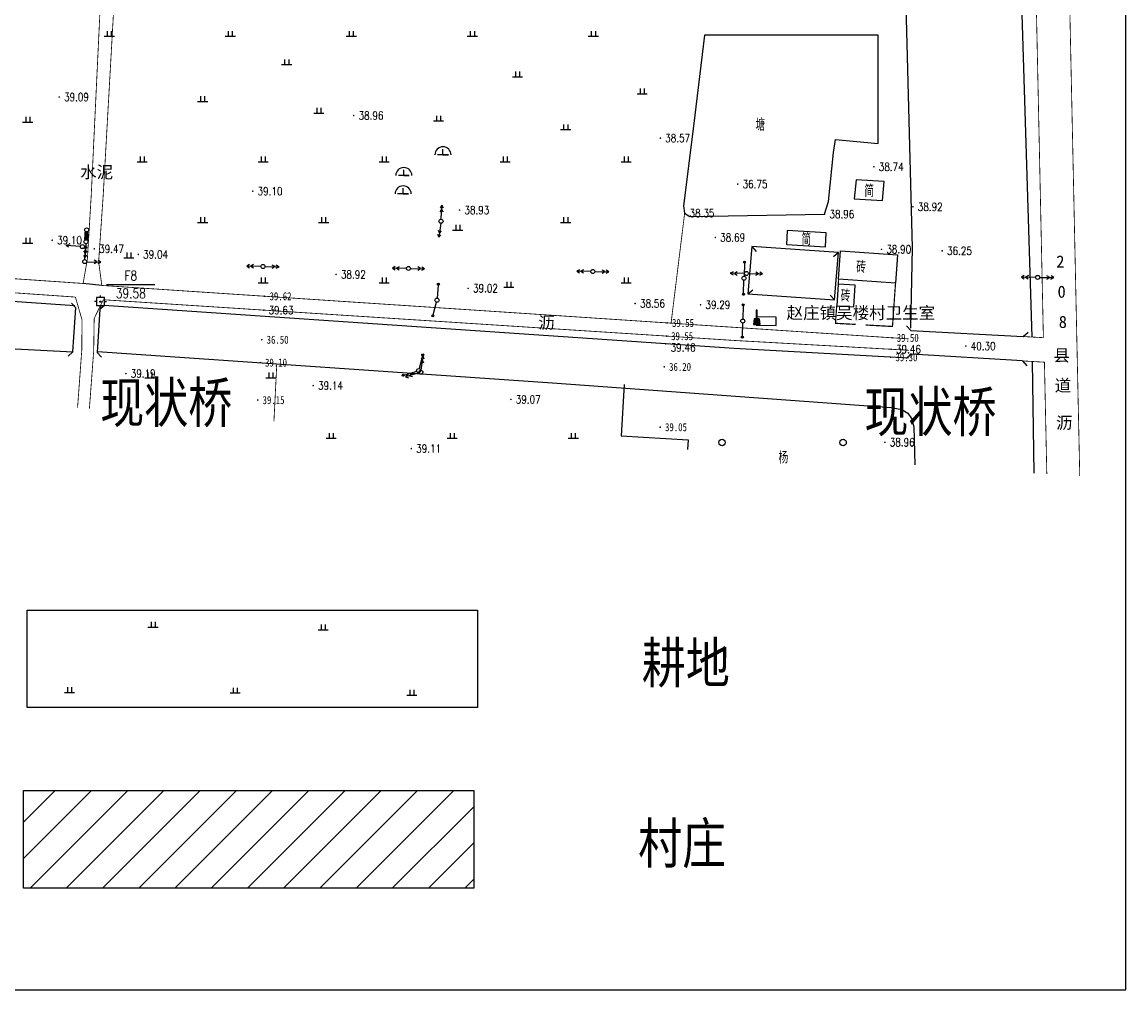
# Model space of a CAD drawing. Extents: x 456755 to 458049, y 3845626 to 3853218.
# Tile 8 of 80: x 457741 to 458014, y 3845626 to 3845866. Entities that reach past the tile are written whole.
import ezdxf
from ezdxf.enums import TextEntityAlignment as Align

# ---------------------------------------------------------------- set-up
doc = ezdxf.new("R2010")
doc.units = 0
doc.header["$PDMODE"] = 34
doc.header["$PDSIZE"] = 0.2
doc.linetypes.add('X2', pattern=[10, 8, -2])
doc.linetypes.add('X3', pattern=[5, 4, -1])
doc.layers.get('0').update_dxf_attribs({"linetype": 'CONTINUOUS'})
for name, color, linetype in [('DLDW', 11, 'CONTINUOUS'), ('DLSS', 4, 'CONTINUOUS'), ('DMTZ', 3, 'CONTINUOUS'), ('GCD', 1, 'CONTINUOUS'), ('GXYZ', 2, 'CONTINUOUS'), ('JMD', 6, 'CONTINUOUS'), ('KZD', 1, 'CONTINUOUS'), ('SXSS', 5, 'CONTINUOUS'), ('ZBTZ', 3, 'CONTINUOUS')]:
    doc.layers.add(name, color=color, linetype=linetype)
doc.styles.add('HZ', font='rs.shx', dxfattribs={"width": 0.8, "bigfont": 'hztxt.shx'})
doc.styles.add('仿宋体', font='仿宋_GB2312.ttf', dxfattribs={"width": 0.8})
doc.styles.add('正等线体', font='simhei.ttf')
doc.styles.add('黑体', font='simhei.ttf')
doc.linetypes.add('10411', pattern='A,2,[150,AAA.SHX,S=1,R=0,X=0,Y=1],2,[151,AAA.SHX,S=1,R=0,X=0,Y=3],1e-11', length=4)
doc.linetypes.add('10421', pattern='A,2,[150,AAA.SHX,S=0.5,R=0,X=0,Y=0.5],1e-11', length=2)
doc.linetypes.add('1161', pattern='A,0,[149,AAA.SHX,S=0.15,R=0,X=0,Y=0],-1.6', length=1.6)
doc.linetypes.add('443', pattern='A,5,[169,AAA.SHX,S=0.83,R=0,X=0,Y=0],5', length=10)
doc.linetypes.add('833', pattern='A,2,[150,AAA.SHX,S=0.8,R=0,X=0,Y=0.8],2,[150,AAA.SHX,S=2,R=0,X=0,Y=2],1e-11', length=4)

# ---------------------------------------------------------------- blocks, each defined once
blk = doc.blocks.new('*U30')
at = {"linetype": 'Continuous'}
for points in [[(0, 2.5), (0.1, 3.6), (-0.1, 3.6)], [(0, 2.5), (-0.1, 3.6), (-0.1, 1.4)], [(0, 2.5), (0.1, 1.4), (0.1, 3.6)], [(0, 2.5), (-0.1, 1.4), (0.1, 1.4)]]:
    blk.add_solid(points, dxfattribs=at)
blk = doc.blocks.new('*U31')
at = {"linetype": 'Continuous'}
for points in [[(-0.1, -0.1), (-0.6, 0.6), (-0.8, -0.8)], [(-0.1, -0.1), (0.6, 0.6), (-0.6, 0.6)], [(-0.1, -0.1), (0.8, -0.8), (0.6, 0.6)], [(-0.1, -0.1), (-0.8, -0.8), (0.8, -0.8)]]:
    blk.add_solid(points, dxfattribs=at)
blk = doc.blocks.new('gc017')
for p, q in [((-0.6, 0.6), (-0.8, -0.8)), ((-0.6, 0.6), (0.6, 0.6)), ((0.6, 0.6), (0.8, -0.8)), ((-0.8, -0.8), (0.8, -0.8))]:
    blk.add_line(p, q)
for points in [[(-0.1, 0.6), (0.1, 0.6), (0.1, 2.8), (-0.1, 2.8)], [(0.6, 0.6), (-0.6, 0.6), (-0.8, -0.8), (0.8, -0.8)]]:
    blk.add_lwpolyline(points, close=True)
at = {"const_width": 0.2}
blk.add_lwpolyline([(-0.6, 0.6), (-0.6, 0.6), (-0.6, 0.6)], dxfattribs=at)
blk.add_point((0, 0))
at = {"linetype": 'Continuous'}
for name, p in [('*U30', (0, -0.8)), ('*U31', (0, 0))]:
    blk.add_blockref(name, p, dxfattribs=at)
blk = doc.blocks.new('gc013a')
at = {"linetype": 'Continuous'}
blk.add_line((0.5, 0), (4, 0), dxfattribs=at)
at = {"linetype": 'Continuous', "flags": 128}
for points in [[(2.31, -0.4), (3, 0), (2.31, 0.4)], [(3.31, -0.4), (4, 0), (3.31, 0.4)]]:
    blk.add_lwpolyline(points, dxfattribs=at)
blk = doc.blocks.new('gc170')
at = {"linetype": 'Continuous'}
blk.add_circle((0, 0), 0.5, dxfattribs=at)
blk = doc.blocks.new('*U26')
at = {"linetype": 'Continuous'}
for points in [[(3.75, 0), (3.77, -0.1), (3.77, 0.1)], [(3.77, 0.1), (3.82, -0.18), (3.82, 0.18)], [(3.82, -0.18), (3.77, 0.1), (3.77, -0.1)], [(3.82, 0.18), (3.9, -0.23), (3.9, 0.23)], [(3.9, -0.23), (3.82, 0.18), (3.82, -0.18)], [(3.9, 0.23), (4, -0.25), (4, 0.25)], [(4, -0.25), (3.9, 0.23), (3.9, -0.23)], [(4, 0.25), (4.1, -0.23), (4.1, 0.23)], [(4.1, -0.23), (4, 0.25), (4, -0.25)], [(4.1, 0.23), (4.18, -0.18), (4.18, 0.18)], [(4.18, -0.18), (4.1, 0.23), (4.1, -0.23)], [(4.18, 0.18), (4.23, -0.1), (4.23, 0.1)], [(4.23, -0.1), (4.18, 0.18), (4.18, -0.18)], [(4.25, 0), (4.23, 0.1), (4.23, -0.1)]]:
    blk.add_solid(points, dxfattribs=at)
blk = doc.blocks.new('gc013c')
at = {"linetype": 'Continuous', "flags": 128}
blk.add_lwpolyline([(3.75, 0), (0.5, 0)], dxfattribs=at)
at = {"linetype": 'Continuous'}
blk.add_circle((4, 0), 0.25, dxfattribs=at)
blk.add_blockref('*U26', (0, 0), dxfattribs=at)
blk = doc.blocks.new('gc110')
at = {"linetype": 'Continuous'}
for points in [[(0, 0), (1.35, 0), (-1.35, 0)], [(0, 0), (0, 1.4)]]:
    blk.add_lwpolyline(points, dxfattribs=at)
blk.add_arc((0, 0), 2, 0, 180, dxfattribs=at)
blk = doc.blocks.new('gc013b')
at = {"linetype": 'Continuous'}
blk.add_line((0.5, 0), (4, 0), dxfattribs=at)
at = {"linetype": 'Continuous', "flags": 128}
blk.add_lwpolyline([(3.39, 0.35), (4, 0), (3.39, -0.35)], dxfattribs=at)
blk = doc.blocks.new('gc326')
blk.add_circle((0, 0), 0.8)
blk = doc.blocks.new('gc119')
for p, q in [((-1.25, 0), (1.25, 0)), ((-0.5, 1.3), (-0.5, 0)), ((0.5, 1.3), (0.5, 0))]:
    blk.add_line(p, q)
blk = doc.blocks.new('*U23')
at = {"linetype": 'Continuous'}
for points in [[(-0.15, 0), (-0.14, -0.06), (-0.14, 0.06)], [(-0.14, 0.06), (-0.11, -0.11), (-0.11, 0.11)], [(-0.11, -0.11), (-0.14, 0.06), (-0.14, -0.06)], [(-0.11, 0.11), (-0.06, -0.14), (-0.06, 0.14)], [(-0.06, -0.14), (-0.11, 0.11), (-0.11, -0.11)], [(-0.06, 0.14), (0, -0.15), (0, 0.15)], [(0, -0.15), (-0.06, 0.14), (-0.06, -0.14)], [(0, 0.15), (0.06, -0.14), (0.06, 0.14)], [(0.06, -0.14), (0, 0.15), (0, -0.15)], [(0.06, 0.14), (0.11, -0.11), (0.11, 0.11)], [(0.11, -0.11), (0.06, 0.14), (0.06, -0.14)], [(0.11, 0.11), (0.14, -0.06), (0.14, 0.06)], [(0.14, -0.06), (0.11, 0.11), (0.11, -0.11)], [(0.15, 0), (0.14, 0.06), (0.14, -0.06)]]:
    blk.add_solid(points, dxfattribs=at)
blk = doc.blocks.new('gc259')
at = {"linetype": 'Continuous', "flags": 128}
for points in [[(-1, 0), (-1.5, 0)], [(-1, -1), (1, -1), (1, 1), (-1, 1), (-1, -1)], [(0, 1), (0, 1.5)], [(1, 0), (1.5, 0)], [(0, -1), (0, -1.5)]]:
    blk.add_lwpolyline(points, dxfattribs=at)
at = {"linetype": 'Continuous'}
blk.add_circle((0, 0), 0.15, dxfattribs=at)
blk.add_point((0, 0), dxfattribs=at)
blk.add_blockref('*U23', (0, 0), dxfattribs=at)
blk = doc.blocks.new('GC200')
at = {"linetype": 'Continuous', "const_width": 0.2, "flags": 128}
blk.add_lwpolyline([(-0.1, 0, 1), (0.1, 0, 1)], format="xyb", close=True, dxfattribs=at)

msp = doc.modelspace()

# ---------------------------------------------------------------- hatches: boundary and pattern name
at = {"layer": 'JMD', "linetype": 'Continuous'}
h = msp.add_hatch(dxfattribs=at)
h.set_pattern_fill('ANSI31', color=256, scale=2, style=0)
h.set_pattern_definition([(45, (93.2154, -5951.68), (-4.490128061, 4.490128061), [])])
h.paths.add_polyline_path([(457852.64, 3845675.06), (457741.04, 3845675.06), (457741.04, 3845650.86), (457852.64, 3845650.86)])

# ---------------------------------------------------------------- linework, layer by layer
at = {"linetype": 'Continuous'}
for points in [[(456966.52, 3845625.6), (458014.33, 3845625.6), (458014.33, 3847107.36), (456966.52, 3847107.36)], [(457741.97, 3845719.83), (457853.57, 3845719.83), (457853.57, 3845695.63), (457741.97, 3845695.63)]]:
    msp.add_lwpolyline(points, close=True, dxfattribs=at)
at = {"layer": 'DLDW', "linetype": '1161', "elevation": 6.33, "flags": 128}
msp.add_lwpolyline([(457922.65, 3845792.6), (457922.7, 3845790.48), (457927.6, 3845790.4), (457927.63, 3845792.51)], close=True, dxfattribs=at)
at = {"layer": 'DLSS', "linetype": 'Continuous', "const_width": 0.2, "flags": 128}
for points, elevation in [([(457988.89, 3845787.68), (457993.87, 3845787.41), (457975.43, 3846653.62)], 6.64), ([(458002.89, 3845753.06), (458002.12, 3845789.04), (457983.73, 3846653.22)], -33.29), ([(458002.89, 3845753.06), (458001.85, 3845801.67), (457983.73, 3846653.22)], -33.29), ([(457760.44, 3845800.36), (457759.66, 3845806.31), (457760.81, 3845823), (457773.76, 3846053.19)], 6.2), ([(457753.9, 3845797.48), (457633.2, 3845805.85), (457427.28, 3845819.9), (457345.4, 3845825.98), (457186.57, 3845837.44), (457042.24, 3845848.15), (456997.42, 3845849.83), (456996.26, 3845849.65), (456995.8, 3845849.43), (456995.22, 3845836.19), (456994.47, 3845821.88)], -33.29), ([(457760.82, 3845796.81), (457758.55, 3845792.17), (457758.43, 3845784.08), (457758.43, 3845784.08)], 6.33), ([(457760.82, 3845796.81), (457917.35, 3845786.71), (457960.49, 3845784.28)], 6.29), ([(457757.37, 3845769.81), (457758.43, 3845784.08)], -33.29), ([(457994.72, 3845753.62), (457994.13, 3845781.33), (457988.67, 3845781.64)], -33.29)]:
    msp.add_lwpolyline(points, dxfattribs=dict(at, elevation=elevation))
at = {"layer": 'DLSS', "linetype": 'X2', "const_width": 0.2, "flags": 128}
for points, elevation in [([(457755.81, 3845800.85), (457756.87, 3845806.9), (457757.83, 3845822.85), (457768.77, 3846053.29)], 6.18), ([(457755.81, 3845800.85), (457633.67, 3845809.3), (457512.68, 3845817.68), (457428.16, 3845823.28), (457344.11, 3845829.4), (457310.62, 3845831.93)], 6.18), ([(457960.49, 3845787.1), (457918.41, 3845789.89), (457760.44, 3845800.36)], 6.2), ([(457753.9, 3845797.48), (457755.54, 3845791.83), (457755.48, 3845784.28), (457755.48, 3845784.28)], 6.33), ([(457754.43, 3845770.01), (457755.48, 3845784.28)], -33.29)]:
    msp.add_lwpolyline(points, dxfattribs=dict(at, elevation=elevation))
at = {"layer": 'DLSS', "linetype": 'Continuous', "elevation": -33.29}
for points in [[(457754.01, 3845794.81), (457752.95, 3845796)], [(457753.29, 3845783.91), (457754.01, 3845794.81)], [(457759.99, 3845794.47), (457759.33, 3845783.76)], [(457759.99, 3845794.46), (457761.18, 3845795.52)], [(457960.99, 3845789.19), (457959.92, 3845790.38)], [(457960.99, 3845789.19), (457988.89, 3845787.68)], [(457988.89, 3845787.68), (457990.08, 3845788.75)], [(457753.29, 3845783.91), (457752.09, 3845782.85)], [(457759.33, 3845783.76), (457760.39, 3845782.56)], [(457961.16, 3845783.3), (457959.97, 3845782.23)], [(457988.67, 3845781.65), (457961.16, 3845783.3)], [(457988.67, 3845781.65), (457989.73, 3845780.46)]]:
    msp.add_lwpolyline(points, dxfattribs=at)
at = {"layer": 'DMTZ', "color": 5, "linetype": '10411', "flags": 128}
for points, elevation in [([(457753.75, 3845795.29), (457633.05, 3845803.66), (457516.8, 3845812.18), (457416.09, 3845819.91), (457344.5, 3845825.01), (457186.95, 3845836.27), (457041.88, 3845847.1), (456997.32, 3845848.97)], 6.67), ([(456996.53, 3845836.92), (457041.2, 3845835.45), (457186.1, 3845824.64), (457343.67, 3845813.38), (457415.23, 3845808.28), (457515.93, 3845800.55), (457632.22, 3845792.03), (457737.43, 3845784.74), (457753.29, 3845783.91)], 6.67), ([(457960.38, 3845782.31), (457917.23, 3845784.74), (457760.98, 3845795.35)], 6.29), ([(457759.35, 3845784.01), (457872.16, 3845776.21), (457956.16, 3845770.09), (457958.75, 3845769.57), (457960.3, 3845768.7), (457961.15, 3845767.35), (457961.75, 3845765.25), (457962.02, 3845755.85)], 5.56), ([(457991.61, 3845753.83), (457991.17, 3845781.49)], -33.29)]:
    msp.add_lwpolyline(points, dxfattribs=dict(at, elevation=elevation))
at = {"layer": 'GXYZ', "linetype": 'Continuous', "const_width": 1, "elevation": -33.29, "flags": 128}
msp.add_lwpolyline([(457756.54, 3845811.69), (457756.65, 3845813.65)], dxfattribs=at)
at = {"layer": 'JMD', "linetype": 'Continuous', "elevation": -33.29, "flags": 128}
for points in [[(457947.44, 3845826.56), (457947, 3845821.87), (457953.98, 3845821.43), (457954.42, 3845826.12)], [(457940.05, 3845813.41), (457930.37, 3845813.99), (457930.15, 3845810.49), (457939.83, 3845809.91)], [(457921.59, 3845810.02), (457920.59, 3845798.26), (457942.05, 3845796.76), (457943.06, 3845808.52)], [(457943.59, 3845808.92), (457957.7, 3845807.93), (457957.21, 3845800.91), (457943.09, 3845801.9)], [(457943.01, 3845800.68), (457942.63, 3845795.31), (457946.86, 3845795.07), (457947.23, 3845800.44)]]:
    msp.add_lwpolyline(points, close=True, dxfattribs=at)
at = {"layer": 'JMD', "linetype": 'Continuous', "elevation": -33.29}
for points in [[(457921.59, 3845810.02), (457922.63, 3845808.8)], [(457943.06, 3845808.52), (457941.84, 3845807.48)], [(457920.59, 3845798.26), (457921.8, 3845799.3)], [(457942.05, 3845796.76), (457941.01, 3845797.98)]]:
    msp.add_lwpolyline(points, dxfattribs=at)
at = {"layer": 'JMD', "linetype": '443', "const_width": 0.3, "elevation": -33.29, "flags": 128}
for points in [[(457943.09, 3845801.9), (457943.03, 3845800.68)], [(457949.81, 3845790.55), (457956.46, 3845790.18), (457957.21, 3845800.91)], [(457942.63, 3845795.31), (457942.33, 3845790.97), (457947.37, 3845790.69)]]:
    msp.add_lwpolyline(points, dxfattribs=at)
at = {"layer": 'JMD', "linetype": 'Continuous', "flags": 128}
msp.add_lwpolyline([(457741.04, 3845675.06), (457852.64, 3845675.06), (457852.64, 3845650.86), (457741.04, 3845650.86)], close=True, dxfattribs=at)
at = {"layer": 'KZD', "linetype": 'Continuous', "elevation": -33.29}
msp.add_lwpolyline([(457761.62, 3845800.61), (457773.62, 3845800.61)], dxfattribs=at)
at = {"layer": 'SXSS', "linetype": '833', "flags": 128}
for points, elevation in [([(457991.08, 3845787.56), (457982.77, 3846057.36)], -33.29), ([(457955.42, 3846037.24), (457961.31, 3845809.67), (457960.89, 3845789.76)], 6.28)]:
    msp.add_lwpolyline(points, dxfattribs=dict(at, elevation=elevation))
at = {"layer": 'SXSS', "linetype": '10421', "elevation": 5.05, "flags": 128}
for points in [[(457942.32, 3845836.57), (457952.95, 3845835.56), (457952.95, 3845862.46), (457909.85, 3845862.46), (457907.13, 3845839.91)], [(457907.13, 3845839.91), (457904.69, 3845820.14), (457904.94, 3845818.32), (457906.2, 3845817.47), (457939.62, 3845818.06), (457940.56, 3845821.2), (457941.83, 3845833.38), (457942.32, 3845836.57)]]:
    msp.add_lwpolyline(points, dxfattribs=at)
at = {"layer": 'ZBTZ', "linetype": 'Continuous', "const_width": 0.2, "flags": 128}
for points, elevation in [([(457904.94, 3845818.32), (457901.57, 3845791.01)], 5.05), ([(457803.12, 3845766.69), (457803.83, 3845780.94)], -33.29)]:
    msp.add_lwpolyline(points, dxfattribs=dict(at, elevation=elevation))
at = {"layer": 'ZBTZ', "linetype": '1161', "flags": 128}
for points, elevation in [([(457760.44, 3845800.36), (457755.81, 3845800.85)], 6.2), ([(457889.97, 3845775.75), (457889.2, 3845763.09), (457905.78, 3845762.08), (457905.64, 3845759.69)], 6.17)]:
    msp.add_lwpolyline(points, dxfattribs=dict(at, elevation=elevation))

# ---------------------------------------------------------------- block references
at = {"layer": 'DLDW', "linetype": 'Continuous'}
for p in [(457845.02, 3845832.75, 5.61), (457835.32, 3845827.61, 5.72), (457835.14, 3845823.06, 5.66)]:
    msp.add_blockref('gc110', p, dxfattribs=at)
at = {"layer": 'DLDW', "linetype": '1161'}
msp.add_blockref('gc017', (457922.8, 3845791.46, -33.29), dxfattribs=at)
at = {"layer": 'GCD', "linetype": 'Continuous'}
ref = msp.add_blockref('GC200', (457749.88, 3845847.1, 5.8), dxfattribs=at)
ref.add_attrib('height', '39.09', dxfattribs={"linetype": 'Continuous', "height": 2, "style": 'HZ', "width": 0.8}).set_placement((457751.08, 3845847.1, -33.29), align=Align.MIDDLE_LEFT)
ref = msp.add_blockref('GC200', (457822.9, 3845842.5, 5.66), dxfattribs=at)
ref.add_attrib('height', '38.96', dxfattribs={"linetype": 'Continuous', "height": 2, "style": 'HZ', "width": 0.8}).set_placement((457824.1, 3845842.5, -33.29), align=Align.MIDDLE_LEFT)
ref = msp.add_blockref('GC200', (457898.92, 3845836.92, 5.28), dxfattribs=at)
ref.add_attrib('height', '38.57', dxfattribs={"linetype": 'Continuous', "height": 2, "style": 'HZ', "width": 0.8}).set_placement((457900.12, 3845836.92, -33.29), align=Align.MIDDLE_LEFT)
ref = msp.add_blockref('GC200', (457951.86, 3845829.79, 5.44), dxfattribs=at)
ref.add_attrib('height', '38.74', dxfattribs={"linetype": 'Continuous', "height": 2, "style": 'HZ', "width": 0.8}).set_placement((457953.06, 3845829.79, 5.44), align=Align.MIDDLE_LEFT)
ref = msp.add_blockref('GC200', (457918.1, 3845825.5, 3.46), dxfattribs=at)
ref.add_attrib('height', '36.75', dxfattribs={"linetype": 'Continuous', "height": 2, "style": 'HZ', "width": 0.8}).set_placement((457919.3, 3845825.5, -33.29), align=Align.MIDDLE_LEFT)
ref = msp.add_blockref('GC200', (457797.86, 3845823.73, 5.81), dxfattribs=at)
ref.add_attrib('height', '39.10', dxfattribs={"linetype": 'Continuous', "height": 2, "style": 'HZ', "width": 0.8}).set_placement((457799.06, 3845823.73, -33.29), align=Align.MIDDLE_LEFT)
ref = msp.add_blockref('GC200', (457961.53, 3845819.87, 5.63), dxfattribs=at)
ref.add_attrib('height', '38.92', dxfattribs={"linetype": 'Continuous', "height": 2, "style": 'HZ', "width": 0.8}).set_placement((457962.73, 3845819.87, -33.29), align=Align.MIDDLE_LEFT)
ref = msp.add_blockref('GC200', (457849.13, 3845819.06, 5.63), dxfattribs=at)
ref.add_attrib('height', '38.93', dxfattribs={"linetype": 'Continuous', "height": 2, "style": 'HZ', "width": 0.8}).set_placement((457850.33, 3845819.06, -33.29), align=Align.MIDDLE_LEFT)
ref = msp.add_blockref('GC200', (457904.94, 3845818.32, 5.05), dxfattribs=at)
ref.add_attrib('height', '38.35', dxfattribs={"linetype": 'Continuous', "height": 2, "style": 'HZ', "width": 0.8}).set_placement((457906.14, 3845818.32, -33.29), align=Align.MIDDLE_LEFT)
ref = msp.add_blockref('GC200', (457939.62, 3845818.05, 5.66), dxfattribs=at)
ref.add_attrib('height', '38.96', dxfattribs={"linetype": 'Continuous', "height": 2, "style": 'HZ', "width": 0.8}).set_placement((457940.82, 3845818.05, -33.29), align=Align.MIDDLE_LEFT)
ref = msp.add_blockref('GC200', (457748.16, 3845811.58, 5.81), dxfattribs=at)
ref.add_attrib('height', '39.10', dxfattribs={"linetype": 'Continuous', "height": 2, "style": 'HZ', "width": 0.8}).set_placement((457749.36, 3845811.58, -33.29), align=Align.MIDDLE_LEFT)
ref = msp.add_blockref('GC200', (457912.55, 3845812.26, 5.4), dxfattribs=at)
ref.add_attrib('height', '38.69', dxfattribs={"linetype": 'Continuous', "height": 2, "style": 'HZ', "width": 0.8}).set_placement((457913.75, 3845812.26, -33.29), align=Align.MIDDLE_LEFT)
ref = msp.add_blockref('GC200', (457758.58, 3845809.43, 6.18), dxfattribs=at)
ref.add_attrib('height', '39.47', dxfattribs={"linetype": 'Continuous', "height": 2, "style": 'HZ', "width": 0.8}).set_placement((457759.78, 3845809.43, -33.29), align=Align.MIDDLE_LEFT)
ref = msp.add_blockref('GC200', (457953.73, 3845809.32, 5.61), dxfattribs=at)
ref.add_attrib('height', '38.90', dxfattribs={"linetype": 'Continuous', "height": 2, "style": 'HZ', "width": 0.8}).set_placement((457954.93, 3845809.32, -33.29), align=Align.MIDDLE_LEFT)
ref = msp.add_blockref('GC200', (457968.79, 3845808.95, 2.96), dxfattribs=at)
ref.add_attrib('height', '36.25', dxfattribs={"linetype": 'Continuous', "height": 2, "style": 'HZ', "width": 0.8}).set_placement((457969.99, 3845808.95, -33.29), align=Align.MIDDLE_LEFT)
ref = msp.add_blockref('GC200', (457769.49, 3845808.06, 5.74), dxfattribs=at)
ref.add_attrib('height', '39.04', dxfattribs={"linetype": 'Continuous', "height": 2, "style": 'HZ', "width": 0.8}).set_placement((457770.69, 3845808.06, -33.29), align=Align.MIDDLE_LEFT)
ref = msp.add_blockref('GC200', (457818.52, 3845803.08, 5.63), dxfattribs=at)
ref.add_attrib('height', '38.92', dxfattribs={"linetype": 'Continuous', "height": 2, "style": 'HZ', "width": 0.8}).set_placement((457819.72, 3845803.08, -33.29), align=Align.MIDDLE_LEFT)
ref = msp.add_blockref('GC200', (457800.83, 3845797.68, 6.33), dxfattribs=at)
ref.add_attrib('height', '39.62', dxfattribs={"linetype": 'Continuous', "height": 2, "style": '正等线体', "width": 0.8}).set_placement((457802.03, 3845797.68, 6.33), align=Align.MIDDLE_LEFT)
ref = msp.add_blockref('GC200', (457851.27, 3845799.65, 5.72), dxfattribs=at)
ref.add_attrib('height', '39.02', dxfattribs={"linetype": 'Continuous', "height": 2, "style": 'HZ', "width": 0.8}).set_placement((457852.47, 3845799.65, -33.29), align=Align.MIDDLE_LEFT)
ref = msp.add_blockref('GC200', (457892.68, 3845795.89, 5.27), dxfattribs=at)
ref.add_attrib('height', '38.56', dxfattribs={"linetype": 'Continuous', "height": 2, "style": 'HZ', "width": 0.8}).set_placement((457893.88, 3845795.89, -33.29), align=Align.MIDDLE_LEFT)
ref = msp.add_blockref('GC200', (457908.89, 3845795.56, 5.99), dxfattribs=at)
ref.add_attrib('height', '39.29', dxfattribs={"linetype": 'Continuous', "height": 2, "style": 'HZ', "width": 0.8}).set_placement((457910.09, 3845795.56, -33.29), align=Align.MIDDLE_LEFT)
ref = msp.add_blockref('GC200', (457800.6, 3845794.24, 6.34), dxfattribs=at)
ref.add_attrib('height', '39.63', dxfattribs={"linetype": 'Continuous', "height": 2, "style": 'HZ', "width": 0.8}).set_placement((457801.8, 3845794.24, -72.92), align=Align.MIDDLE_LEFT)
ref = msp.add_blockref('GC200', (457900.61, 3845791.07, 6.26), dxfattribs=at)
ref.add_attrib('height', '39.55', dxfattribs={"linetype": 'Continuous', "height": 2, "style": '正等线体', "width": 0.8}).set_placement((457901.81, 3845791.07, 6.26), align=Align.MIDDLE_LEFT)
ref = msp.add_blockref('GC200', (457800.11, 3845786.9, 3.21), dxfattribs=at)
ref.add_attrib('height', '36.50', dxfattribs={"linetype": 'Continuous', "height": 2, "style": '正等线体', "width": 0.8}).set_placement((457801.31, 3845786.9, 3.21), align=Align.MIDDLE_LEFT)
ref = msp.add_blockref('GC200', (457900.39, 3845787.8, 6.26), dxfattribs=at)
ref.add_attrib('height', '39.55', dxfattribs={"linetype": 'Continuous', "height": 2, "style": '正等线体', "width": 0.8}).set_placement((457901.59, 3845787.8, 6.26), align=Align.MIDDLE_LEFT)
ref = msp.add_blockref('GC200', (457956.32, 3845787.38, 6.21), dxfattribs=at)
ref.add_attrib('height', '39.50', dxfattribs={"linetype": 'Continuous', "height": 2, "style": '正等线体', "width": 0.8}).set_placement((457957.52, 3845787.38, 6.21), align=Align.MIDDLE_LEFT)
ref = msp.add_blockref('GC200', (457900.26, 3845785.89, 6.17), dxfattribs=at)
ref.add_attrib('height', '39.46', dxfattribs={"linetype": 'Continuous', "height": 2, "style": 'HZ', "width": 0.8}).set_placement((457901.46, 3845784.95, -72.75), align=Align.MIDDLE_LEFT)
ref = msp.add_blockref('GC200', (457956.13, 3845784.52, 6.17), dxfattribs=at)
ref.add_attrib('height', '39.46', dxfattribs={"linetype": 'Continuous', "height": 2, "style": 'HZ', "width": 0.8}).set_placement((457957.33, 3845784.52, -72.75), align=Align.MIDDLE_LEFT)
ref = msp.add_blockref('GC200', (457974.65, 3845785.33, 7), dxfattribs=at)
ref.add_attrib('height', '40.30', dxfattribs={"linetype": 'Continuous', "height": 2, "style": 'HZ', "width": 0.8}).set_placement((457975.85, 3845785.33, -33.29), align=Align.MIDDLE_LEFT)
ref = msp.add_blockref('GC200', (457799.72, 3845781.22, 5.81), dxfattribs=at)
ref.add_attrib('height', '39.10', dxfattribs={"linetype": 'Continuous', "height": 2, "style": '正等线体', "width": 0.8}).set_placement((457800.92, 3845781.22, 5.81), align=Align.MIDDLE_LEFT)
ref = msp.add_blockref('GC200', (457956, 3845782.56, 6.01), dxfattribs=at)
ref.add_attrib('height', '39.30', dxfattribs={"linetype": 'Continuous', "height": 2, "style": '正等线体', "width": 0.8}).set_placement((457957.2, 3845782.56, 6.01), align=Align.MIDDLE_LEFT)
ref = msp.add_blockref('GC200', (457766.42, 3845778.49, 5.9), dxfattribs=at)
ref.add_attrib('height', '39.19', dxfattribs={"linetype": 'Continuous', "height": 2, "style": 'HZ', "width": 0.8}).set_placement((457767.62, 3845778.49, -33.29), align=Align.MIDDLE_LEFT)
ref = msp.add_blockref('GC200', (457899.88, 3845780.17, 2.91), dxfattribs=at)
ref.add_attrib('height', '36.20', dxfattribs={"linetype": 'Continuous', "height": 2, "style": '正等线体', "width": 0.8}).set_placement((457901.08, 3845780.17, 2.91), align=Align.MIDDLE_LEFT)
ref = msp.add_blockref('GC200', (457812.85, 3845775.52, 5.84), dxfattribs=at)
ref.add_attrib('height', '39.14', dxfattribs={"linetype": 'Continuous', "height": 2, "style": 'HZ', "width": 0.8}).set_placement((457814.05, 3845775.52, 5.84), align=Align.MIDDLE_LEFT)
ref = msp.add_blockref('GC200', (457799.1, 3845771.93, 5.86), dxfattribs=at)
ref.add_attrib('height', '39.15', dxfattribs={"linetype": 'Continuous', "height": 2, "style": '正等线体', "width": 0.8}).set_placement((457800.3, 3845771.93, 5.86), align=Align.MIDDLE_LEFT)
ref = msp.add_blockref('GC200', (457861.86, 3845772.1, 5.78), dxfattribs=at)
ref.add_attrib('height', '39.07', dxfattribs={"linetype": 'Continuous', "height": 2, "style": 'HZ', "width": 0.8}).set_placement((457863.06, 3845772.1, -33.29), align=Align.MIDDLE_LEFT)
ref = msp.add_blockref('GC200', (457898.87, 3845765.21, 5.76), dxfattribs=at)
ref.add_attrib('height', '39.05', dxfattribs={"linetype": 'Continuous', "height": 2, "style": '正等线体', "width": 0.8}).set_placement((457900.07, 3845765.21, 5.76), align=Align.MIDDLE_LEFT)
ref = msp.add_blockref('GC200', (457837.18, 3845759.9, 5.81), dxfattribs=at)
ref.add_attrib('height', '39.11', dxfattribs={"linetype": 'Continuous', "height": 2, "style": 'HZ', "width": 0.8}).set_placement((457838.38, 3845759.9, -33.29), align=Align.MIDDLE_LEFT)
ref = msp.add_blockref('GC200', (457954.58, 3845761.45, 5.67), dxfattribs=at)
ref.add_attrib('height', '38.96', dxfattribs={"linetype": 'Continuous', "height": 2, "style": 'HZ', "width": 0.8}).set_placement((457955.78, 3845761.45, -72.25), align=Align.MIDDLE_LEFT)
at = {"layer": 'GXYZ', "linetype": 'Continuous'}
for name, p, rotation in [('gc013a', (457844.54, 3845816.29, -33.29), 86.54474927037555), ('gc013a', (457844.54, 3845816.29, -33.29), 262.4192914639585), ('gc013b', (457755.63, 3845809.99, -33.29), 176.2981624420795), ('gc013a', (457756.22, 3845806.27, -33.29), 86.61579394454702), ('gc013a', (457756.51, 3845811.19, -33.29), 266.615793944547), ('gc013a', (457756.22, 3845806.27, -33.29), 358.4308227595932), ('gc013a', (457800.39, 3845805.06, -33.29), 178.4308227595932), ('gc013a', (457800.39, 3845805.06, -33.29), 359.2377740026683), ('gc013a', (457836.47, 3845804.58, -33.29), 179.2377740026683), ('gc013a', (457836.47, 3845804.58, -33.29), 359.0512362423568), ('gc013a', (457882.18, 3845803.82, -33.29), 179.0512362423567), ('gc013a', (457882.18, 3845803.82, -33.29), 359.2414626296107), ('gc013c', (457919.65, 3845802.16, -33.29), 88.38697887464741), ('gc013a', (457920.26, 3845803.32, -33.29), 179.2414626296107), ('gc013c', (457919.65, 3845802.16, -33.29), 268.3869788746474), ('gc013a', (457920.26, 3845803.32, -33.29), 359.2414626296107), ('gc013a', (457992.45, 3845802.36, -33.29), 179.2414626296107), ('gc013a', (457992.45, 3845802.36, -33.29), 359.2414626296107), ('gc013c', (457843.54, 3845796.71, -33.29), 85.15081140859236), ('gc013c', (457843.54, 3845796.71, -33.29), 255.4055109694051), ('gc013c', (457919.35, 3845791.53, -33.29), 88.38697887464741), ('gc013c', (457919.35, 3845791.53, -33.29), 268.3869788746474), ('gc013c', (457838.99, 3845779.25, -33.29), 75.40551096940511), ('gc013a', (457839.55, 3845778.84, -33.29), 82.41929146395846), ('gc013c', (457838.99, 3845779.25, -33.29), 197.1510331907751), ('gc013a', (457839.55, 3845778.84, -33.29), 197.1510331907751)]:
    msp.add_blockref(name, p, dxfattribs=dict(at, rotation=rotation))
for p in [(457844.54, 3845816.29, -33.29), (457756.68, 3845814.15, -33.29), (457755.63, 3845809.99, -33.29), (457756.51, 3845811.19, -33.29), (457756.51, 3845811.19, -33.29), (457756.22, 3845806.27, -33.29), (457800.39, 3845805.06, -33.29), (457836.47, 3845804.58, -33.29), (457882.18, 3845803.82, -33.29), (457919.65, 3845802.16, -33.29), (457920.26, 3845803.32, -33.29), (457992.45, 3845802.36, -33.29), (457843.54, 3845796.71, -33.29), (457919.35, 3845791.53, -33.29), (457838.99, 3845779.25, -33.29), (457839.55, 3845778.84, -33.29)]:
    msp.add_blockref('gc170', p, dxfattribs=at)
at = {"layer": 'KZD', "linetype": 'Continuous'}
msp.add_blockref('gc259', (457760.1, 3845796.35, 6.29), dxfattribs=at)
at = {"layer": 'ZBTZ', "linetype": 'Continuous'}
for name, p in [('gc119', (457762.3, 3845862.17, -33.29)), ('gc119', (457792.3, 3845862.17, -33.29)), ('gc119', (457822.3, 3845862.17, -33.29)), ('gc119', (457852.3, 3845862.17, -33.29)), ('gc119', (457882.3, 3845862.17, -33.29)), ('gc119', (457806.27, 3845855.15, -72.51)), ('gc119', (457863.52, 3845852.14, -72.51)), ('gc119', (457894.4, 3845847.88, -72.51)), ('gc119', (457785.44, 3845846.01, -33.29)), ('gc119', (457814.26, 3845843.13, -33.29)), ('gc119', (457843.91, 3845841.16, -33.29)), ('gc119', (457742.07, 3845840.85, -33.29)), ('gc119', (457875.44, 3845839.02, -33.29)), ('gc119', (457770.44, 3845831.01, -33.29)), ('gc119', (457800.44, 3845831.01, -33.29)), ('gc119', (457830.44, 3845831.01, -33.29)), ('gc119', (457860.44, 3845831.01, -33.29)), ('gc119', (457890.44, 3845831.01, -33.29)), ('gc119', (457785.44, 3845816.01, -33.29)), ('gc119', (457815.44, 3845816.01, -33.29)), ('gc119', (457848.67, 3845814.08, -33.29)), ('gc119', (457875.44, 3845816.01, -33.29)), ('gc119', (457742.07, 3845810.85, -33.29)), ('gc119', (457767.17, 3845807.24, -33.29)), ('gc119', (457800.44, 3845801.01, -33.29)), ('gc119', (457830.44, 3845801.01, -33.29)), ('gc119', (457890.44, 3845801.01, -33.29)), ('gc119', (457861.32, 3845799.93, -33.29)), ('gc119', (457772.33, 3845777.44, -33.29)), ('gc119', (457802.33, 3845777.44, -33.29)), ('gc119', (457817.33, 3845762.44, -33.29)), ('gc119', (457847.33, 3845762.44, -33.29)), ('gc119', (457877.33, 3845762.44, -33.29)), ('gc326', (457914.2, 3845761.4, -33.29)), ('gc326', (457944.2, 3845761.4, -33.29)), ('gc119', (457773.14, 3845715.62)), ('gc119', (457815.33, 3845714.96)), ('gc119', (457752.44, 3845699.42)), ('gc119', (457793.49, 3845699.27)), ('gc119', (457837.33, 3845698.76))]:
    msp.add_blockref(name, p, dxfattribs=at)

# ---------------------------------------------------------------- texts
at = {"layer": 'DLDW', "linetype": 'Continuous', "style": '黑体'}
msp.add_text('赵庄镇吴楼村卫生室', height=3, dxfattribs=at).set_placement((457948.63, 3845793.62, -33.29), align=Align.MIDDLE)
at = {"layer": 'DLSS', "linetype": 'Continuous', "style": '黑体'}
for s, p in [('水泥', (457759.16, 3845828.54, -33.29)), ('沥', (457870.73, 3845791.13, -33.29))]:
    msp.add_text(s, height=3, dxfattribs=at).set_placement(p, align=Align.MIDDLE)
for s, p in [('2', (457997.06, 3845804.79, -33.29)), ('0', (457997.37, 3845797.31, -33.29)), ('8', (457997.68, 3845789.83, -33.29)), ('县', (457996.35, 3845781.52, -33.29)), ('道', (457996.66, 3845774.04, -33.29)), ('沥', (457997.02, 3845764.8, -33.29))]:
    msp.add_text(s, height=3, dxfattribs=at).set_placement(p)
at = {"layer": 'DLSS', "color": 1, "linetype": 'X3', "style": '仿宋体', "width": 0.8}
for p in [(457760.05, 3845766.32, -33.29), (457949.5, 3845764.05, 5.56)]:
    msp.add_text('现状桥', height=10, dxfattribs=at).set_placement(p)
at = {"layer": 'DLSS', "color": 7, "linetype": 'X3', "style": '仿宋体', "width": 0.8}
for s, p in [('耕地', (457894.31, 3845701.76)), ('村庄', (457893.38, 3845656.99))]:
    msp.add_text(s, height=10, dxfattribs=at).set_placement(p)
at = {"layer": 'JMD', "linetype": 'Continuous', "style": 'HZ', "width": 0.8}
for p in [(457950.71, 3845823.99, -33.29), (457935.1, 3845811.95, -33.29)]:
    msp.add_text('简', height=3, dxfattribs=at).set_placement(p, align=Align.MIDDLE)
for p in [(457949.9, 3845804.92, -33.29), (457946.03, 3845797.78, -33.29)]:
    msp.add_text('砖', height=3, dxfattribs=at).set_placement(p, align=Align.MIDDLE_RIGHT)
at = {"layer": 'KZD', "linetype": 'Continuous', "style": 'HZ', "width": 0.8}
for s, p in [('F8', (457767.62, 3845802.81, -33.29)), ('39.58', (457767.62, 3845798.41, -33.29))]:
    msp.add_text(s, height=2.4, dxfattribs=at).set_placement(p, align=Align.MIDDLE)
at = {"layer": 'SXSS', "linetype": 'Continuous', "style": 'HZ', "width": 0.8}
msp.add_text('塘', height=3, dxfattribs=at).set_placement((457923.69, 3845840.42, -33.29), align=Align.MIDDLE)
at = {"layer": 'ZBTZ', "linetype": 'Continuous', "style": 'HZ', "width": 0.8}
msp.add_text('杨', height=3, dxfattribs=at).set_placement((457929.42, 3845757.84, -33.29), align=Align.MIDDLE)

doc.saveas('drawing.dxf')
